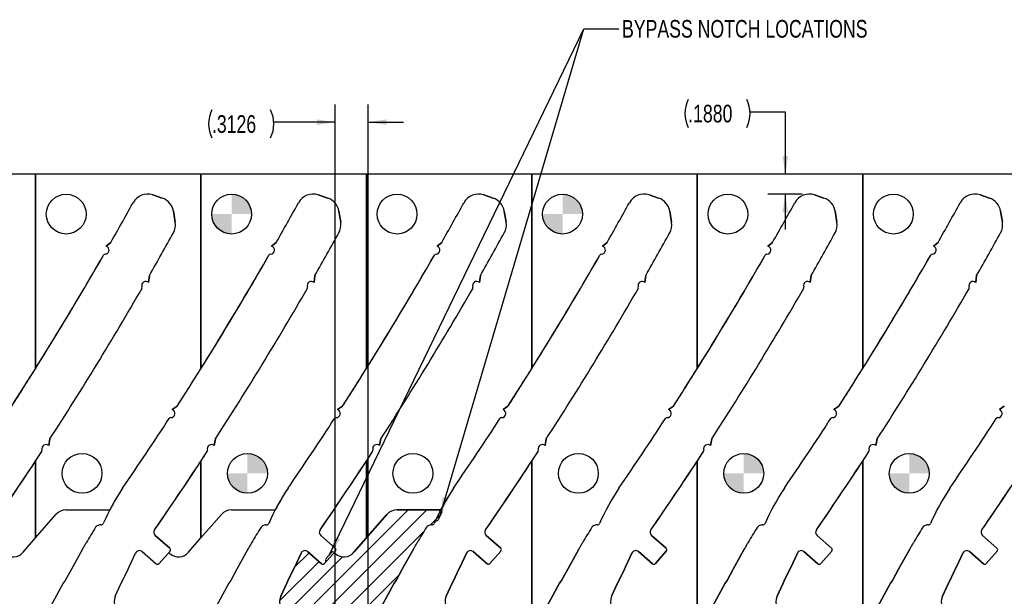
# Model space of a CAD drawing. Header units: inches. Extents: x 0.1 to 87.3, y 0.1 to 33.9.
# Tile 97 of 140: x 21.9 to 28.9, y 24.3 to 28.4. Entities that reach past the tile are written whole.
import ezdxf

# ---------------------------------------------------------------- set-up
doc = ezdxf.new("R2010")
doc.units = ezdxf.units.IN
doc.header["$MEASUREMENT"] = 0
doc.layers.add('DIMENSIONS', color=171, linetype='Continuous')
doc.layers.add('NOTES', color=5, linetype='Continuous')
doc.styles.add('SLDTEXTSTYLE0', font='TXT', dxfattribs={"width": 0.75})
doc.dimstyles.new('SLDDIMSTYLE1', dxfattribs={"dimtxt": 0.125, "dimasz": 0.13, "dimexe": 0, "dimexo": 0.0625, "dimgap": 0.03125, "dimtad": 0, "dimtih": 1, "dimtoh": 1, "dimdec": 4, "dimlfac": 1.333333, "dimrnd": 1e-09, "dimzin": 4, "dimdsep": 46, "dimtxsty": 'SLDTEXTSTYLE0', "dimsah": 1, "dimcen": 0.09, "dimadec": 0, "dimazin": 1, "dimtfac": 1, "dimtdec": 4, "dimtmove": 0, "dimatfit": 0, "dimfxl": 0, "dimfrac": 2, "dimtolj": 1, "dimtzin": 12, "dimarcsym": 0})
doc.dimstyles.new('SLDDIMSTYLE2', dxfattribs={"dimtxt": 0.125, "dimasz": 0.13, "dimexe": 0, "dimexo": 0.0625, "dimgap": 0.03125, "dimtad": 0, "dimtih": 1, "dimtoh": 1, "dimdec": 4, "dimlfac": 1.333333, "dimrnd": 1e-09, "dimzin": 12, "dimdsep": 46, "dimtxsty": 'SLDTEXTSTYLE0', "dimsah": 1, "dimcen": 0.09, "dimadec": 0, "dimazin": 3, "dimtfac": 1, "dimtdec": 4, "dimtmove": 0, "dimatfit": 0, "dimfxl": 0, "dimfrac": 2, "dimtolj": 1, "dimtzin": 12, "dimarcsym": 0})
doc.dimstyles.new('SLDDIMSTYLE3', dxfattribs={"dimtxt": 0.18, "dimasz": 0.13, "dimexe": 0, "dimexo": 0.0625, "dimgap": 0, "dimtad": 0, "dimtih": 1, "dimtoh": 1, "dimdec": 0, "dimrnd": 1e-09, "dimzin": 0, "dimdsep": 46, "dimtxsty": 'Standard', "dimsah": 1, "dimcen": 0.09, "dimadec": 0, "dimazin": 0, "dimtfac": 0.13, "dimtdec": 0, "dimtofl": 0, "dimtmove": 0, "dimatfit": 3, "dimfxl": 0, "dimfrac": 2, "dimtolj": 1, "dimtzin": 0, "dimarcsym": 0})

# ---------------------------------------------------------------- blocks, each defined once
blk = doc.blocks.new('SW_HATCH_8')
at = {"color": 0, "linetype": 'Continuous', "lineweight": 18}
for p, q in [((0.7029, 0.3052), (-0.075, -0.4728)), ((0.8355, 0.3052), (0.0764, -0.454)), ((0.9296, 0.2667), (0.8602, 0.1973)), ((0.8148, 0.1519), (0.1595, -0.5034)), ((0, 0), (-0.1044, -0.1044)), ((0.071, -0.0616), (-0.2089, -0.3415)), ((0.2377, -0.0275), (-0.1652, -0.4303)), ((0.6396, -0.1559), (0.1812, -0.6143)), ((0.4744, -0.4537), (0.1155, -0.8126)), ((0.4429, -0.6178), (0.0495, -1.0112)), ((0.5011, -0.6922), (-1.4978, -2.691)), ((0.5593, -0.7666), (-1.4891, -2.815)), ((0.6174, -0.841), (-1.4378, -2.8962)), ((0.6744, -0.9165), (0.4087, -1.1823)), ((0.3353, -1.2557), (-1.3508, -2.9418)), ((0.3929, -1.3307), (0.3379, -1.3857)), ((0.281, -1.4426), (0.2373, -1.4863)), ((-0.4545, -1.5151), (-1.4978, -2.5585)), ((0.1815, -1.542), (0.1468, -1.5768)), ((0.0941, -1.6294), (0.0646, -1.659)), ((0.0176, -1.7059), (-0.0129, -1.7364)), ((-0.0511, -1.7747), (-0.1039, -1.8275)), ((-0.9618, -1.8898), (-1.4978, -2.4259)), ((-1.4268, -2.0897), (-1.4978, -2.1607)), ((-1.3002, -2.0957), (-1.4978, -2.2933)), ((-0.4665, -2.1901), (-1.2226, -2.9462)), ((-0.4665, -2.3227), (-1.09, -2.9462)), ((-0.4665, -2.4553), (-0.9575, -2.9462)), ((-0.4665, -2.5879), (-0.8249, -2.9462)), ((-0.4665, -2.7204), (-0.6923, -2.9462))]:
    blk.add_line(p, q, dxfattribs=at)
blk = doc.blocks.new('_D_2')
at = {"layer": 'DIMENSIONS'}
for p, q in [((27.0777, 27.7686), (27.3277, 27.7686)), ((27.3277, 27.7686), (27.3277, 27.3246)), ((27.4484, 27.1836), (27.2027, 27.1836)), ((27.3277, 27.1836), (27.3277, 26.9336))]:
    blk.add_line(p, q, dxfattribs=at)
for centre, start, end in [((26.8371, 27.7559), 153.43495, 206.56505), ((26.8558, 27.7559), 333.43495, 26.56505)]:
    blk.add_arc(centre, 0.2219, start, end, dxfattribs=at)
for points in [[(27.3277, 27.3246), (27.3477, 27.4546), (27.3077, 27.4546)], [(27.3277, 27.1836), (27.3077, 27.0536), (27.3477, 27.0536)]]:
    blk.add_solid(points, dxfattribs=at)
at = {"layer": 'DIMENSIONS', "insert": (26.6387, 27.8178), "char_height": 0.125, "attachment_point": 1, "style": 'SLDTEXTSTYLE0'}
blk.add_mtext('.1880', dxfattribs=at)
blk = doc.blocks.new('_D_3')
at = {"layer": 'DIMENSIONS'}
for p, q in [((24.1341, 24.1073), (24.1341, 27.8193)), ((24.3686, 24.12), (24.3686, 27.8193)), ((24.1341, 27.6943), (23.6988, 27.6943)), ((24.3686, 27.6943), (24.6186, 27.6943))]:
    blk.add_line(p, q, dxfattribs=at)
for centre, start, end in [((23.4582, 27.6816), 153.43495, 206.56505), ((23.477, 27.6816), 333.43495, 26.56505)]:
    blk.add_arc(centre, 0.2219, start, end, dxfattribs=at)
for points in [[(24.1341, 27.6943), (24.0041, 27.7143), (24.0041, 27.6743)], [(24.3686, 27.6943), (24.4986, 27.6743), (24.4986, 27.7143)]]:
    blk.add_solid(points, dxfattribs=at)
at = {"layer": 'DIMENSIONS', "insert": (23.2598, 27.7435), "char_height": 0.125, "attachment_point": 1, "style": 'SLDTEXTSTYLE0'}
blk.add_mtext('.3126', dxfattribs=at)
blk = doc.blocks.new('SW_DOWELSYMBOL_6')
at = {"linetype": 'Continuous', "lineweight": 18}
h = blk.add_hatch(color=0, dxfattribs=at)
edge = h.paths.add_edge_path(flags=0)
edge.add_arc((0, 0), 0.1414, 0, 90)
edge.add_line((0, 0.1414), (0, 0))
edge.add_line((0, 0), (0.1414, 0))
h = blk.add_hatch(color=0, dxfattribs=at)
edge = h.paths.add_edge_path(flags=0)
edge.add_arc((0, 0), 0.1414, 180, 270)
edge.add_line((0, -0.1414), (0, 0))
edge.add_line((0, 0), (-0.1414, 0))
at = {"layer": 'NOTES', "color": 0}
blk.add_circle((0, 0), 0.1414, dxfattribs=at)
blk = doc.blocks.new('SW_DOWELSYMBOL_7')
at = {"linetype": 'Continuous', "lineweight": 18}
h = blk.add_hatch(color=0, dxfattribs=at)
edge = h.paths.add_edge_path(flags=0)
edge.add_arc((0, 0), 0.1414, 0, 90)
edge.add_line((0, 0.1414), (0, 0))
edge.add_line((0, 0), (0.1414, 0))
h = blk.add_hatch(color=0, dxfattribs=at)
edge = h.paths.add_edge_path(flags=0)
edge.add_arc((0, 0), 0.1414, 180, 270)
edge.add_line((0, -0.1414), (0, 0))
edge.add_line((0, 0), (-0.1414, 0))
at = {"layer": 'NOTES', "color": 0}
blk.add_circle((0, 0), 0.1414, dxfattribs=at)
blk = doc.blocks.new('SW_DOWELSYMBOL_8')
at = {"linetype": 'Continuous', "lineweight": 18}
h = blk.add_hatch(color=0, dxfattribs=at)
edge = h.paths.add_edge_path(flags=0)
edge.add_arc((0, 0), 0.1414, 0, 90)
edge.add_line((0, 0.1414), (0, 0))
edge.add_line((0, 0), (0.1414, 0))
h = blk.add_hatch(color=0, dxfattribs=at)
edge = h.paths.add_edge_path(flags=0)
edge.add_arc((0, 0), 0.1414, 180, 270)
edge.add_line((0, -0.1414), (0, 0))
edge.add_line((0, 0), (-0.1414, 0))
at = {"layer": 'NOTES', "color": 0}
blk.add_circle((0, 0), 0.1414, dxfattribs=at)
blk = doc.blocks.new('SW_DOWELSYMBOL_9')
at = {"linetype": 'Continuous', "lineweight": 18}
h = blk.add_hatch(color=0, dxfattribs=at)
edge = h.paths.add_edge_path(flags=0)
edge.add_arc((0, 0), 0.1414, 0, 90)
edge.add_line((0, 0.1414), (0, 0))
edge.add_line((0, 0), (0.1414, 0))
h = blk.add_hatch(color=0, dxfattribs=at)
edge = h.paths.add_edge_path(flags=0)
edge.add_arc((0, 0), 0.1414, 180, 270)
edge.add_line((0, -0.1414), (0, 0))
edge.add_line((0, 0), (-0.1414, 0))
at = {"layer": 'NOTES', "color": 0}
blk.add_circle((0, 0), 0.1414, dxfattribs=at)
blk = doc.blocks.new('SW_DOWELSYMBOL_10')
at = {"linetype": 'Continuous', "lineweight": 18}
h = blk.add_hatch(color=0, dxfattribs=at)
edge = h.paths.add_edge_path(flags=0)
edge.add_arc((0, 0), 0.1414, 0, 90)
edge.add_line((0, 0.1414), (0, 0))
edge.add_line((0, 0), (0.1414, 0))
h = blk.add_hatch(color=0, dxfattribs=at)
edge = h.paths.add_edge_path(flags=0)
edge.add_arc((0, 0), 0.1414, 180, 270)
edge.add_line((0, -0.1414), (0, 0))
edge.add_line((0, 0), (-0.1414, 0))
at = {"layer": 'NOTES', "color": 0}
blk.add_circle((0, 0), 0.1414, dxfattribs=at)

msp = doc.modelspace()

# ---------------------------------------------------------------- linework, layer by layer
at = {"color": 7, "linetype": 'Continuous', "lineweight": 25}
for p, q in [((22.00821, 27.324554), (20.83446, 27.324554)), ((22.00821, 25.946273), (22.00821, 27.324554)), ((22.00821, 27.324554), (22.00821, 25.946273)), ((23.18196, 27.324554), (22.00821, 27.324554)), ((23.18196, 27.324554), (23.18196, 25.946273)), ((24.35571, 27.324554), (23.18196, 27.324554)), ((23.18196, 25.946273), (23.18196, 27.324554)), ((24.35571, 27.324554), (24.35571, 25.946273)), ((25.52946, 27.324554), (24.35571, 27.324554)), ((24.35571, 25.946273), (24.35571, 27.324554)), ((25.52946, 25.946273), (25.52946, 27.324554)), ((26.70321, 27.324554), (25.52946, 27.324554)), ((25.52946, 27.324554), (25.52946, 25.946273)), ((26.70321, 25.946273), (26.70321, 27.324554)), ((26.70321, 27.324554), (26.70321, 25.946273)), ((27.87696, 27.324554), (26.70321, 27.324554)), ((27.87696, 27.324554), (27.87696, 25.946273)), ((29.05071, 27.324554), (27.87696, 27.324554)), ((27.87696, 25.946273), (27.87696, 27.324554)), ((22.840585, 27.17754), (22.907207, 27.155425)), ((22.907207, 27.155425), (22.840585, 27.17754)), ((24.014335, 27.17754), (24.080957, 27.155425)), ((24.080957, 27.155425), (24.014335, 27.17754)), ((25.188085, 27.17754), (25.254707, 27.155425)), ((25.254707, 27.155425), (25.188085, 27.17754)), ((26.361835, 27.17754), (26.428457, 27.155425)), ((26.428457, 27.155425), (26.361835, 27.17754)), ((27.535585, 27.17754), (27.602207, 27.155425)), ((27.602207, 27.155425), (27.535585, 27.17754)), ((28.709335, 27.17754), (28.775957, 27.155425)), ((28.775957, 27.155425), (28.709335, 27.17754)), ((22.986542, 27.062497), (22.999404, 26.984296)), ((22.999404, 26.984296), (22.986542, 27.062497)), ((24.160292, 27.062497), (24.173154, 26.984296)), ((24.173154, 26.984296), (24.160292, 27.062497)), ((25.334042, 27.062497), (25.346904, 26.984296)), ((25.346904, 26.984296), (25.334042, 27.062497)), ((26.507792, 27.062497), (26.520654, 26.984296)), ((26.520654, 26.984296), (26.507792, 27.062497)), ((27.681542, 27.062497), (27.694404, 26.984296)), ((27.694404, 26.984296), (27.681542, 27.062497)), ((28.855292, 27.062497), (28.868154, 26.984296)), ((28.868154, 26.984296), (28.855292, 27.062497)), ((22.509197, 26.815495), (22.542476, 26.841463)), ((22.542476, 26.841463), (22.509197, 26.815495)), ((23.682947, 26.815495), (23.716226, 26.841463)), ((23.716226, 26.841463), (23.682947, 26.815495)), ((24.856697, 26.815495), (24.889976, 26.841463)), ((24.889976, 26.841463), (24.856697, 26.815495)), ((26.030447, 26.815495), (26.063726, 26.841463)), ((26.063726, 26.841463), (26.030447, 26.815495)), ((27.204197, 26.815495), (27.237476, 26.841463)), ((27.237476, 26.841463), (27.204197, 26.815495)), ((28.377947, 26.815495), (28.411226, 26.841463)), ((28.411226, 26.841463), (28.377947, 26.815495)), ((22.81653, 26.606802), (22.810135, 26.557487)), ((22.810135, 26.557487), (22.81653, 26.606802)), ((23.99028, 26.606802), (23.983885, 26.557487)), ((23.983885, 26.557487), (23.99028, 26.606802)), ((25.16403, 26.606802), (25.157635, 26.557487)), ((25.157635, 26.557487), (25.16403, 26.606802)), ((26.33778, 26.606802), (26.331385, 26.557487)), ((26.331385, 26.557487), (26.33778, 26.606802)), ((27.51153, 26.606802), (27.505135, 26.557487)), ((27.505135, 26.557487), (27.51153, 26.606802)), ((28.68528, 26.606802), (28.678885, 26.557487)), ((28.678885, 26.557487), (28.68528, 26.606802)), ((22.97764, 25.65502), (23.012706, 25.679437)), ((23.012706, 25.679437), (22.97764, 25.65502)), ((24.15139, 25.65502), (24.186456, 25.679437)), ((24.186456, 25.679437), (24.15139, 25.65502)), ((25.32514, 25.65502), (25.360206, 25.679437)), ((25.360206, 25.679437), (25.32514, 25.65502)), ((26.49889, 25.65502), (26.533956, 25.679437)), ((26.533956, 25.679437), (26.49889, 25.65502)), ((27.67264, 25.65502), (27.707706, 25.679437)), ((27.707706, 25.679437), (27.67264, 25.65502)), ((28.84639, 25.65502), (28.881456, 25.679437)), ((28.881456, 25.679437), (28.84639, 25.65502)), ((22.110357, 25.446479), (22.101628, 25.399191)), ((22.101628, 25.399191), (22.110357, 25.446479)), ((23.284107, 25.446479), (23.275378, 25.399191)), ((23.275378, 25.399191), (23.284107, 25.446479)), ((24.457857, 25.446479), (24.449128, 25.399191)), ((24.449128, 25.399191), (24.457857, 25.446479)), ((25.631607, 25.446479), (25.622878, 25.399191)), ((25.622878, 25.399191), (25.631607, 25.446479)), ((26.805357, 25.446479), (26.796628, 25.399191)), ((26.796628, 25.399191), (26.805357, 25.446479)), ((27.979107, 25.446479), (27.970378, 25.399191)), ((27.970378, 25.399191), (27.979107, 25.446479)), ((22.00821, 25.289616), (22.00821, 24.744172)), ((22.00821, 24.744172), (22.00821, 25.289616)), ((23.18196, 25.289616), (23.18196, 24.744172)), ((23.18196, 24.744172), (23.18196, 25.289616)), ((24.35571, 25.289616), (24.35571, 24.744172)), ((24.35571, 24.744172), (24.35571, 25.289616)), ((25.52946, 23.455038), (25.52946, 25.289616)), ((25.52946, 25.289616), (25.52946, 23.455038)), ((26.70321, 25.289616), (26.70321, 23.455038)), ((26.70321, 23.455038), (26.70321, 25.289616)), ((27.87696, 25.289616), (27.87696, 23.455038)), ((27.87696, 23.455038), (27.87696, 25.289616)), ((22.223998, 24.943424), (22.533604, 24.943424)), ((23.397748, 24.943424), (23.707354, 24.943424)), ((24.571498, 24.943424), (24.881104, 24.943424)), ((24.881104, 24.943424), (24.571498, 24.943424)), ((22.00821, 24.744172), (22.153214, 24.911145)), ((23.18196, 24.744172), (23.326964, 24.911145)), ((24.500714, 24.911145), (24.267353, 24.642429)), ((24.35571, 24.744172), (24.500714, 24.911145)), ((21.919853, 24.642429), (22.00821, 24.744172)), ((22.857779, 24.76168), (22.960827, 24.67219)), ((22.960827, 24.67219), (22.857779, 24.76168)), ((23.093603, 24.642429), (23.18196, 24.744172)), ((24.031529, 24.76168), (24.134577, 24.67219)), ((24.134577, 24.67219), (24.031529, 24.76168)), ((24.267353, 24.642429), (24.35571, 24.744172)), ((25.205279, 24.76168), (25.308327, 24.67219)), ((25.308327, 24.67219), (25.205279, 24.76168)), ((26.379029, 24.76168), (26.482077, 24.67219)), ((26.482077, 24.67219), (26.379029, 24.76168)), ((27.552779, 24.76168), (27.655827, 24.67219)), ((27.655827, 24.67219), (27.552779, 24.76168)), ((28.726529, 24.76168), (28.829577, 24.67219)), ((28.829577, 24.67219), (28.726529, 24.76168)), ((22.341379, 24.66462), (22.274883, 24.542908)), ((23.515129, 24.66462), (23.448633, 24.542908)), ((24.622383, 24.542908), (24.688879, 24.66462)), ((24.688879, 24.66462), (24.622383, 24.542908)), ((25.796133, 24.542908), (25.862629, 24.66462)), ((25.862629, 24.66462), (25.796133, 24.542908)), ((26.969883, 24.542908), (27.036379, 24.66462)), ((27.036379, 24.66462), (26.969883, 24.542908)), ((28.143633, 24.542908), (28.210129, 24.66462)), ((28.210129, 24.66462), (28.143633, 24.542908)), ((22.673645, 24.539844), (22.718445, 24.637099)), ((22.764625, 24.647039), (22.864022, 24.560719)), ((22.88485, 24.562186), (22.962294, 24.651363)), ((22.962294, 24.651363), (22.952854, 24.640492)), ((22.952854, 24.640492), (22.961348, 24.633116)), ((23.892195, 24.637099), (23.847395, 24.539844)), ((23.847395, 24.539844), (23.892195, 24.637099)), ((24.037772, 24.560719), (23.938375, 24.647039)), ((23.938375, 24.647039), (24.037772, 24.560719)), ((24.0586, 24.562186), (24.136044, 24.651363)), ((24.107902, 24.641834), (24.06856, 24.596532)), ((24.135098, 24.633116), (24.123772, 24.642951)), ((24.136044, 24.651363), (24.126604, 24.640492)), ((24.126604, 24.640492), (24.135098, 24.633116)), ((25.065945, 24.637099), (25.021145, 24.539844)), ((25.021145, 24.539844), (25.065945, 24.637099)), ((25.211522, 24.560719), (25.112125, 24.647039)), ((25.112125, 24.647039), (25.211522, 24.560719)), ((25.309794, 24.651363), (25.23235, 24.562186)), ((25.23235, 24.562186), (25.309794, 24.651363)), ((26.239695, 24.637099), (26.194895, 24.539844)), ((26.194895, 24.539844), (26.239695, 24.637099)), ((26.385272, 24.560719), (26.285875, 24.647039)), ((26.285875, 24.647039), (26.385272, 24.560719)), ((26.483544, 24.651363), (26.4061, 24.562186)), ((26.4061, 24.562186), (26.483544, 24.651363)), ((27.413445, 24.637099), (27.368645, 24.539844)), ((27.368645, 24.539844), (27.413445, 24.637099)), ((27.559022, 24.560719), (27.459625, 24.647039)), ((27.459625, 24.647039), (27.559022, 24.560719)), ((27.657294, 24.651363), (27.57985, 24.562186)), ((27.57985, 24.562186), (27.657294, 24.651363)), ((28.587195, 24.637099), (28.542395, 24.539844)), ((28.542395, 24.539844), (28.587195, 24.637099)), ((28.732772, 24.560719), (28.633375, 24.647039)), ((28.633375, 24.647039), (28.732772, 24.560719)), ((28.831044, 24.651363), (28.7536, 24.562186)), ((28.7536, 24.562186), (28.831044, 24.651363)), ((22.26274, 24.523095), (22.219058, 24.442732)), ((22.274883, 24.542908), (22.26274, 24.523095)), ((22.625584, 24.438809), (22.66441, 24.523095)), ((22.66441, 24.523095), (22.673645, 24.539844)), ((23.43649, 24.523095), (23.392808, 24.442732)), ((23.448633, 24.542908), (23.43649, 24.523095)), ((23.83816, 24.523095), (23.799334, 24.438809)), ((23.799334, 24.438809), (23.83816, 24.523095)), ((23.847395, 24.539844), (23.83816, 24.523095)), ((23.83816, 24.523095), (23.847395, 24.539844)), ((24.065976, 24.57068), (24.0586, 24.562186)), ((24.566558, 24.442732), (24.61024, 24.523095)), ((24.61024, 24.523095), (24.566558, 24.442732)), ((24.61024, 24.523095), (24.622383, 24.542908)), ((24.622383, 24.542908), (24.61024, 24.523095)), ((25.01191, 24.523095), (24.973084, 24.438809)), ((24.973084, 24.438809), (25.01191, 24.523095)), ((25.021145, 24.539844), (25.01191, 24.523095)), ((25.01191, 24.523095), (25.021145, 24.539844)), ((25.740308, 24.442732), (25.78399, 24.523095)), ((25.78399, 24.523095), (25.740308, 24.442732)), ((25.78399, 24.523095), (25.796133, 24.542908)), ((25.796133, 24.542908), (25.78399, 24.523095)), ((26.18566, 24.523095), (26.146834, 24.438809)), ((26.146834, 24.438809), (26.18566, 24.523095)), ((26.194895, 24.539844), (26.18566, 24.523095)), ((26.18566, 24.523095), (26.194895, 24.539844)), ((26.914058, 24.442732), (26.95774, 24.523095)), ((26.95774, 24.523095), (26.914058, 24.442732)), ((26.95774, 24.523095), (26.969883, 24.542908)), ((26.969883, 24.542908), (26.95774, 24.523095)), ((27.35941, 24.523095), (27.320584, 24.438809)), ((27.320584, 24.438809), (27.35941, 24.523095)), ((27.368645, 24.539844), (27.35941, 24.523095)), ((27.35941, 24.523095), (27.368645, 24.539844)), ((28.087808, 24.442732), (28.13149, 24.523095)), ((28.13149, 24.523095), (28.087808, 24.442732)), ((28.13149, 24.523095), (28.143633, 24.542908)), ((28.143633, 24.542908), (28.13149, 24.523095)), ((28.53316, 24.523095), (28.494334, 24.438809)), ((28.494334, 24.438809), (28.53316, 24.523095)), ((28.542395, 24.539844), (28.53316, 24.523095)), ((28.53316, 24.523095), (28.542395, 24.539844)), ((22.205153, 24.42206), (22.028292, 24.098338)), ((22.219058, 24.442732), (22.205153, 24.42206)), ((22.573906, 24.329924), (22.616349, 24.42206)), ((22.616349, 24.42206), (22.625584, 24.438809)), ((23.378903, 24.42206), (23.202042, 24.098338)), ((23.392808, 24.442732), (23.378903, 24.42206)), ((23.790099, 24.42206), (23.747656, 24.329924)), ((23.747656, 24.329924), (23.790099, 24.42206)), ((23.799334, 24.438809), (23.790099, 24.42206)), ((23.790099, 24.42206), (23.799334, 24.438809)), ((24.375792, 24.098338), (24.552653, 24.42206)), ((24.552653, 24.42206), (24.375792, 24.098338)), ((24.552653, 24.42206), (24.566558, 24.442732)), ((24.566558, 24.442732), (24.552653, 24.42206)), ((24.963849, 24.42206), (24.921406, 24.329924)), ((24.921406, 24.329924), (24.963849, 24.42206)), ((24.973084, 24.438809), (24.963849, 24.42206)), ((24.963849, 24.42206), (24.973084, 24.438809)), ((25.549542, 24.098338), (25.726403, 24.42206)), ((25.726403, 24.42206), (25.549542, 24.098338)), ((25.726403, 24.42206), (25.740308, 24.442732)), ((25.740308, 24.442732), (25.726403, 24.42206)), ((26.137599, 24.42206), (26.095156, 24.329924)), ((26.095156, 24.329924), (26.137599, 24.42206)), ((26.146834, 24.438809), (26.137599, 24.42206)), ((26.137599, 24.42206), (26.146834, 24.438809)), ((26.723292, 24.098338), (26.900153, 24.42206)), ((26.900153, 24.42206), (26.723292, 24.098338)), ((26.900153, 24.42206), (26.914058, 24.442732)), ((26.914058, 24.442732), (26.900153, 24.42206)), ((27.311349, 24.42206), (27.268906, 24.329924)), ((27.268906, 24.329924), (27.311349, 24.42206)), ((27.320584, 24.438809), (27.311349, 24.42206)), ((27.311349, 24.42206), (27.320584, 24.438809)), ((27.897042, 24.098338), (28.073903, 24.42206)), ((28.073903, 24.42206), (27.897042, 24.098338)), ((28.073903, 24.42206), (28.087808, 24.442732)), ((28.087808, 24.442732), (28.073903, 24.42206)), ((28.485099, 24.42206), (28.442656, 24.329924)), ((28.442656, 24.329924), (28.485099, 24.42206)), ((28.494334, 24.438809), (28.485099, 24.42206)), ((28.485099, 24.42206), (28.494334, 24.438809))]:
    msp.add_line(p, q, dxfattribs=at)
at = {"color": 7, "linetype": 'Continuous'}
for p, q in [((24.571498, 24.943424), (24.881104, 24.943424)), ((24.267353, 24.642429), (24.500714, 24.911145)), ((24.688879, 24.66462), (24.622383, 24.542908)), ((23.847395, 24.539844), (23.892195, 24.637099)), ((23.938375, 24.647039), (24.037772, 24.560719)), ((24.06856, 24.596532), (24.107902, 24.641834)), ((24.123772, 24.642951), (24.135098, 24.633116)), ((23.799334, 24.438809), (23.83816, 24.523095)), ((23.83816, 24.523095), (23.847395, 24.539844)), ((24.0586, 24.562186), (24.065976, 24.57068)), ((24.61024, 24.523095), (24.566558, 24.442732)), ((24.622383, 24.542908), (24.61024, 24.523095)), ((23.747656, 24.329924), (23.790099, 24.42206)), ((23.790099, 24.42206), (23.799334, 24.438809)), ((24.552653, 24.42206), (24.375792, 24.098338)), ((24.566558, 24.442732), (24.552653, 24.42206))]:
    msp.add_line(p, q, dxfattribs=at)
at = {"color": 7, "linetype": 'Continuous', "lineweight": 25}
for centre in [(22.22571, 27.041804), (23.39946, 27.041804), (24.57321, 27.041804), (25.74696, 27.041804), (26.92071, 27.041804), (28.09446, 27.041804), (22.33821, 25.202054), (23.51196, 25.202054), (24.68571, 25.202054), (25.85946, 25.202054), (27.03321, 25.202054), (28.20696, 25.202054)]:
    msp.add_circle(centre, 0.141375, dxfattribs=at)
for centre, radius, start, end in [((22.803377, 27.065443), 0.11811, 71.6370658, 151.1042539), ((22.803377, 27.065443), 0.11811, 71.6370658, 151.1042539), ((23.977127, 27.065443), 0.11811, 71.6370658, 151.1042539), ((23.977127, 27.065443), 0.11811, 71.6370658, 151.1042539), ((25.150877, 27.065443), 0.11811, 71.6370658, 151.1042539), ((25.150877, 27.065443), 0.11811, 71.6370658, 151.1042539), ((26.324627, 27.065443), 0.11811, 71.6370658, 151.1042539), ((26.324627, 27.065443), 0.11811, 71.6370658, 151.1042539), ((27.498377, 27.065443), 0.11811, 71.6370658, 151.1042539), ((27.498377, 27.065443), 0.11811, 71.6370658, 151.1042539), ((28.672127, 27.065443), 0.11811, 71.6370658, 151.1042539), ((28.672127, 27.065443), 0.11811, 71.6370658, 151.1042539), ((0.820844, 39.198324), 24.990425, 330.3655985, 331.1042539), ((0.820844, 39.198324), 24.990425, 330.3655985, 331.1042539), ((22.869998, 27.043329), 0.11811, 9.3398642, 71.6370658), ((22.869998, 27.043329), 0.11811, 9.3398642, 71.6370658), ((1.994594, 39.198324), 24.990425, 330.3655985, 331.1042539), ((1.994594, 39.198324), 24.990425, 330.3655985, 331.1042539), ((24.043748, 27.043329), 0.11811, 9.3398642, 71.6370658), ((24.043748, 27.043329), 0.11811, 9.3398642, 71.6370658), ((3.168344, 39.198324), 24.990425, 330.3655985, 331.1042539), ((3.168344, 39.198324), 24.990425, 330.3655985, 331.1042539), ((25.217498, 27.043329), 0.11811, 9.3398642, 71.6370658), ((25.217498, 27.043329), 0.11811, 9.3398642, 71.6370658), ((4.342094, 39.198324), 24.990425, 330.3655985, 331.1042539), ((4.342094, 39.198324), 24.990425, 330.3655985, 331.1042539), ((26.391248, 27.043329), 0.11811, 9.3398642, 71.6370658), ((26.391248, 27.043329), 0.11811, 9.3398642, 71.6370658), ((5.515844, 39.198324), 24.990425, 330.3655985, 331.1042539), ((5.515844, 39.198324), 24.990425, 330.3655985, 331.1042539), ((27.564998, 27.043329), 0.11811, 9.3398642, 71.6370658), ((27.564998, 27.043329), 0.11811, 9.3398642, 71.6370658), ((6.689594, 39.198324), 24.990425, 330.3655985, 331.1042539), ((6.689594, 39.198324), 24.990425, 330.3655985, 331.1042539), ((28.738748, 27.043329), 0.11811, 9.3398642, 71.6370658), ((28.738748, 27.043329), 0.11811, 9.3398642, 71.6370658), ((22.88286, 26.965128), 0.11811, 330.9920122, 9.3398642), ((22.88286, 26.965128), 0.11811, 330.9920122, 9.3398642), ((24.05661, 26.965128), 0.11811, 330.9920122, 9.3398642), ((24.05661, 26.965128), 0.11811, 330.9920122, 9.3398642), ((25.23036, 26.965128), 0.11811, 330.9920122, 9.3398642), ((25.23036, 26.965128), 0.11811, 330.9920122, 9.3398642), ((26.40411, 26.965128), 0.11811, 330.9920122, 9.3398642), ((26.40411, 26.965128), 0.11811, 330.9920122, 9.3398642), ((27.57786, 26.965128), 0.11811, 330.9920122, 9.3398642), ((27.57786, 26.965128), 0.11811, 330.9920122, 9.3398642), ((28.75161, 26.965128), 0.11811, 330.9920122, 9.3398642), ((28.75161, 26.965128), 0.11811, 330.9920122, 9.3398642), ((0.820844, 39.198324), 25.344756, 330.2108408, 330.9920122), ((0.820844, 39.198324), 25.344756, 330.2108408, 330.9920122), ((1.994594, 39.198324), 25.344756, 330.2108408, 330.9920122), ((1.994594, 39.198324), 25.344756, 330.2108408, 330.9920122), ((3.168344, 39.198324), 25.344756, 330.2108408, 330.9920122), ((3.168344, 39.198324), 25.344756, 330.2108408, 330.9920122), ((4.342094, 39.198324), 25.344756, 330.2108408, 330.9920122), ((4.342094, 39.198324), 25.344756, 330.2108408, 330.9920122), ((5.515844, 39.198324), 25.344756, 330.2108408, 330.9920122), ((5.515844, 39.198324), 25.344756, 330.2108408, 330.9920122), ((6.689594, 39.198324), 25.344756, 330.2108408, 330.9920122), ((6.689594, 39.198324), 25.344756, 330.2108408, 330.9920122), ((22.503233, 26.743065), 0.014764, 93.518177, 150.1251622), ((22.503233, 26.743065), 0.014764, 93.518177, 150.1251622), ((22.500515, 26.787273), 0.029528, 273.518177, 72.9000705), ((22.500515, 26.787273), 0.029528, 273.518177, 72.9000705), ((23.676983, 26.743065), 0.014764, 93.518177, 150.1251622), ((23.676983, 26.743065), 0.014764, 93.518177, 150.1251622), ((23.674265, 26.787273), 0.029528, 273.518177, 72.9000705), ((23.674265, 26.787273), 0.029528, 273.518177, 72.9000705), ((24.850733, 26.743065), 0.014764, 93.518177, 150.1251622), ((24.850733, 26.743065), 0.014764, 93.518177, 150.1251622), ((24.848015, 26.787273), 0.029528, 273.518177, 72.9000705), ((24.848015, 26.787273), 0.029528, 273.518177, 72.9000705), ((26.024483, 26.743065), 0.014764, 93.518177, 150.1251622), ((26.024483, 26.743065), 0.014764, 93.518177, 150.1251622), ((26.021765, 26.787273), 0.029528, 273.518177, 72.9000705), ((26.021765, 26.787273), 0.029528, 273.518177, 72.9000705), ((27.198233, 26.743065), 0.014764, 93.518177, 150.1251622), ((27.198233, 26.743065), 0.014764, 93.518177, 150.1251622), ((27.195515, 26.787273), 0.029528, 273.518177, 72.9000705), ((27.195515, 26.787273), 0.029528, 273.518177, 72.9000705), ((28.371983, 26.743065), 0.014764, 93.518177, 150.1251622), ((28.371983, 26.743065), 0.014764, 93.518177, 150.1251622), ((28.369265, 26.787273), 0.029528, 273.518177, 72.9000705), ((28.369265, 26.787273), 0.029528, 273.518177, 72.9000705), ((0.820844, 39.198324), 24.990425, 327.2508033, 330.1251622), ((0.820844, 39.198324), 24.990425, 327.975276, 330.1251622), ((1.994594, 39.198324), 24.990425, 327.2508033, 330.1251622), ((1.994594, 39.198324), 24.990425, 327.975276, 330.1251622), ((3.168344, 39.198324), 24.990425, 327.2508033, 330.1251622), ((3.168344, 39.198324), 24.990425, 327.975276, 330.1251622), ((4.342094, 39.198324), 24.990425, 327.2508033, 330.1251622), ((4.342094, 39.198324), 24.990425, 327.975276, 330.1251622), ((5.515844, 39.198324), 24.990425, 327.2508033, 330.1251622), ((5.515844, 39.198324), 24.990425, 327.975276, 330.1251622), ((6.689594, 39.198324), 24.990425, 327.2508033, 330.1251622), ((6.689594, 39.198324), 24.990425, 327.975276, 330.1251622), ((22.791281, 26.534763), 0.029528, 50.3174187, 199.5248224), ((22.791281, 26.534763), 0.029528, 50.3174187, 199.5248224), ((23.965031, 26.534763), 0.029528, 50.3174187, 199.5248224), ((23.965031, 26.534763), 0.029528, 50.3174187, 199.5248224), ((25.138781, 26.534763), 0.029528, 50.3174187, 199.5248224), ((25.138781, 26.534763), 0.029528, 50.3174187, 199.5248224), ((26.312531, 26.534763), 0.029528, 50.3174187, 199.5248224), ((26.312531, 26.534763), 0.029528, 50.3174187, 199.5248224), ((27.486281, 26.534763), 0.029528, 50.3174187, 199.5248224), ((27.486281, 26.534763), 0.029528, 50.3174187, 199.5248224), ((28.660031, 26.534763), 0.029528, 50.3174187, 199.5248224), ((28.660031, 26.534763), 0.029528, 50.3174187, 199.5248224), ((0.820844, 39.198324), 25.344756, 327.1397816, 329.9650774), ((0.820844, 39.198324), 25.344756, 327.1397816, 329.9650774), ((22.749537, 26.51996), 0.014764, 329.9650774, 19.5248224), ((22.749537, 26.51996), 0.014764, 329.9650774, 19.5248224), ((1.994594, 39.198324), 25.344756, 327.1397816, 329.9650774), ((1.994594, 39.198324), 25.344756, 327.1397816, 329.9650774), ((23.923287, 26.51996), 0.014764, 329.9650774, 19.5248224), ((23.923287, 26.51996), 0.014764, 329.9650774, 19.5248224), ((3.168344, 39.198324), 25.344756, 327.1397816, 329.9650774), ((3.168344, 39.198324), 25.344756, 327.1397816, 329.9650774), ((25.097037, 26.51996), 0.014764, 329.9650774, 19.5248224), ((25.097037, 26.51996), 0.014764, 329.9650774, 19.5248224), ((4.342094, 39.198324), 25.344756, 327.1397816, 329.9650774), ((4.342094, 39.198324), 25.344756, 327.1397816, 329.9650774), ((26.270787, 26.51996), 0.014764, 329.9650774, 19.5248224), ((26.270787, 26.51996), 0.014764, 329.9650774, 19.5248224), ((5.515844, 39.198324), 25.344756, 327.1397816, 329.9650774), ((5.515844, 39.198324), 25.344756, 327.1397816, 329.9650774), ((27.444537, 26.51996), 0.014764, 329.9650774, 19.5248224), ((27.444537, 26.51996), 0.014764, 329.9650774, 19.5248224), ((6.689594, 39.198324), 25.344756, 327.1397816, 329.9650774), ((6.689594, 39.198324), 25.344756, 327.1397816, 329.9650774), ((28.618287, 26.51996), 0.014764, 329.9650774, 19.5248224), ((28.618287, 26.51996), 0.014764, 329.9650774, 19.5248224), ((0.820844, 39.198324), 24.990425, 327.2508033, 327.975276), ((1.994594, 39.198324), 24.990425, 327.2508033, 327.975276), ((3.168344, 39.198324), 24.990425, 327.2508033, 327.975276), ((4.342094, 39.198324), 24.990425, 327.2508033, 327.975276), ((5.515844, 39.198324), 24.990425, 327.2508033, 327.975276), ((6.689594, 39.198324), 24.990425, 327.2508033, 327.975276), ((22.967825, 25.627172), 0.029528, 270.0850493, 70.5841718), ((22.967825, 25.627172), 0.029528, 270.0850493, 70.5841718), ((24.141575, 25.627172), 0.029528, 270.0850493, 70.5841718), ((24.141575, 25.627172), 0.029528, 270.0850493, 70.5841718), ((25.315325, 25.627172), 0.029528, 270.0850493, 70.5841718), ((25.315325, 25.627172), 0.029528, 270.0850493, 70.5841718), ((26.489075, 25.627172), 0.029528, 270.0850493, 70.5841718), ((26.489075, 25.627172), 0.029528, 270.0850493, 70.5841718), ((27.662825, 25.627172), 0.029528, 270.0850493, 70.5841718), ((27.662825, 25.627172), 0.029528, 270.0850493, 70.5841718), ((28.836575, 25.627172), 0.029528, 270.0850493, 70.5841718), ((28.836575, 25.627172), 0.029528, 270.0850493, 70.5841718), ((1.994594, 39.198324), 24.990425, 325.6467705, 327.0091757), ((1.994594, 39.198324), 24.990425, 325.6467705, 327.0091757), ((22.96789, 25.582881), 0.014764, 90.0850493, 147.0091757), ((22.96789, 25.582881), 0.014764, 90.0850493, 147.0091757), ((3.168344, 39.198324), 24.990425, 325.6467705, 327.0091757), ((3.168344, 39.198324), 24.990425, 325.6467705, 327.0091757), ((24.14164, 25.582881), 0.014764, 90.0850493, 147.0091757), ((24.14164, 25.582881), 0.014764, 90.0850493, 147.0091757), ((4.342094, 39.198324), 24.990425, 325.6467705, 327.0091757), ((4.342094, 39.198324), 24.990425, 325.6467705, 327.0091757), ((25.31539, 25.582881), 0.014764, 90.0850493, 147.0091757), ((25.31539, 25.582881), 0.014764, 90.0850493, 147.0091757), ((5.515844, 39.198324), 24.990425, 325.6467705, 327.0091757), ((5.515844, 39.198324), 24.990425, 325.6467705, 327.0091757), ((26.48914, 25.582881), 0.014764, 90.0850493, 147.0091757), ((26.48914, 25.582881), 0.014764, 90.0850493, 147.0091757), ((6.689594, 39.198324), 24.990425, 325.6467705, 327.0091757), ((6.689594, 39.198324), 24.990425, 325.6467705, 327.0091757), ((27.66289, 25.582881), 0.014764, 90.0850493, 147.0091757), ((27.66289, 25.582881), 0.014764, 90.0850493, 147.0091757), ((7.863344, 39.198324), 24.990425, 325.6467705, 327.0091757), ((7.863344, 39.198324), 24.990425, 325.6467705, 327.0091757), ((28.83664, 25.582881), 0.014764, 90.0850493, 147.0091757), ((28.83664, 25.582881), 0.014764, 90.0850493, 147.0091757), ((22.039658, 25.364655), 0.014764, 326.8975404, 16.113009), ((22.039658, 25.364655), 0.014764, 326.8975404, 16.113009), ((22.08221, 25.376947), 0.029528, 48.8801812, 196.113009), ((22.08221, 25.376947), 0.029528, 48.8801812, 196.113009), ((23.213408, 25.364655), 0.014764, 326.8975404, 16.113009), ((23.213408, 25.364655), 0.014764, 326.8975404, 16.113009), ((23.25596, 25.376947), 0.029528, 48.8801812, 196.113009), ((23.25596, 25.376947), 0.029528, 48.8801812, 196.113009), ((24.387158, 25.364655), 0.014764, 326.8975404, 16.113009), ((24.387158, 25.364655), 0.014764, 326.8975404, 16.113009), ((24.42971, 25.376947), 0.029528, 48.8801812, 196.113009), ((24.42971, 25.376947), 0.029528, 48.8801812, 196.113009), ((25.560908, 25.364655), 0.014764, 326.8975404, 16.113009), ((25.560908, 25.364655), 0.014764, 326.8975404, 16.113009), ((25.60346, 25.376947), 0.029528, 48.8801812, 196.113009), ((25.60346, 25.376947), 0.029528, 48.8801812, 196.113009), ((26.734658, 25.364655), 0.014764, 326.8975404, 16.113009), ((26.734658, 25.364655), 0.014764, 326.8975404, 16.113009), ((26.77721, 25.376947), 0.029528, 48.8801812, 196.113009), ((26.77721, 25.376947), 0.029528, 48.8801812, 196.113009), ((27.908408, 25.364655), 0.014764, 326.8975404, 16.113009), ((27.908408, 25.364655), 0.014764, 326.8975404, 16.113009), ((27.95096, 25.376947), 0.029528, 48.8801812, 196.113009), ((27.95096, 25.376947), 0.029528, 48.8801812, 196.113009), ((0.820844, 39.198324), 25.344756, 325.384301, 326.8975404), ((0.820844, 39.198324), 25.344756, 325.384301, 326.7166078), ((0.820844, 39.198324), 25.344756, 326.7166078, 326.8975404), ((1.994594, 39.198324), 25.344756, 325.384301, 326.8975404), ((1.994594, 39.198324), 25.344756, 325.384301, 326.7166078), ((1.994594, 39.198324), 25.344756, 326.7166078, 326.8975404), ((3.168344, 39.198324), 25.344756, 325.384301, 326.8975404), ((3.168344, 39.198324), 25.344756, 325.384301, 326.7166078), ((3.168344, 39.198324), 25.344756, 326.7166078, 326.8975404), ((4.342094, 39.198324), 25.344756, 325.384301, 326.8975404), ((4.342094, 39.198324), 25.344756, 325.384301, 326.7166078), ((4.342094, 39.198324), 25.344756, 326.7166078, 326.8975404), ((5.515844, 39.198324), 25.344756, 325.384301, 326.8975404), ((5.515844, 39.198324), 25.344756, 325.384301, 326.7166078), ((5.515844, 39.198324), 25.344756, 326.7166078, 326.8975404), ((6.689594, 39.198324), 25.344756, 325.384301, 326.8975404), ((6.689594, 39.198324), 25.344756, 325.384301, 326.7166078), ((6.689594, 39.198324), 25.344756, 326.7166078, 326.8975404), ((7.863344, 39.198324), 25.344756, 325.384301, 326.8975404), ((7.863344, 39.198324), 25.344756, 325.384301, 326.7166078), ((23.935913, 24.214895), 1.578856, 146.0605923, 156.4265414), ((23.935913, 24.214895), 1.578856, 146.0605923, 152.5249484), ((25.109663, 24.214895), 1.578856, 146.0605923, 156.4265414), ((25.109663, 24.214895), 1.578856, 146.0605923, 152.5249484), ((26.283413, 24.214895), 1.578856, 146.0605923, 156.4265414), ((26.283413, 24.214895), 1.578856, 146.0605923, 152.5249484), ((27.457163, 24.214895), 1.578856, 146.0605923, 156.4265414), ((27.457163, 24.214895), 1.578856, 146.0605923, 156.4265414), ((28.630913, 24.214895), 1.578856, 146.0605923, 156.4265414), ((28.630913, 24.214895), 1.578856, 146.0605923, 156.4265414), ((29.804663, 24.214895), 1.578856, 146.0605923, 156.4265414), ((29.804663, 24.214895), 1.578856, 146.0605923, 156.4265414), ((22.223998, 24.849674), 0.09375, 90, 139.028), ((22.533604, 24.932174), 0.01125, 82.1887376, 90), ((23.397748, 24.849674), 0.09375, 90, 139.028), ((23.707354, 24.932174), 0.01125, 82.1887376, 90), ((24.571498, 24.849674), 0.09375, 90, 139.028), ((24.571498, 24.849674), 0.09375, 90, 139.028), ((24.881104, 24.932174), 0.01125, 82.1887376, 90), ((24.881104, 24.932174), 0.01125, 332.9103146, 90), ((24.854622, 24.877854), 0.01125, 264.9662082, 335.1087002), ((26.283413, 24.214895), 1.563856, 152.9103146, 155.1087002), ((25.737563, 22.735239), 3.905967, 147.7393477, 149.6290843), ((22.459535, 24.804373), 0.029528, 118.6515862, 147.7393477), ((22.46803, 24.788826), 0.047244, 85.6923935, 118.6515862), ((22.472884, 24.85327), 0.017382, 265.6928214, 336.4265414), ((22.87714, 24.783974), 0.029528, 145.384301, 229.028), ((22.87714, 24.783974), 0.029528, 145.384301, 229.028), ((26.911313, 22.735239), 3.905967, 147.7393477, 149.6290843), ((23.633285, 24.804373), 0.029528, 118.6515862, 147.7393477), ((23.64178, 24.788826), 0.047244, 85.6923935, 118.6515862), ((23.646634, 24.85327), 0.017382, 265.6928214, 336.4265414), ((24.05089, 24.783974), 0.029528, 145.384301, 229.028), ((24.05089, 24.783974), 0.029528, 145.384301, 229.028), ((28.085063, 22.735239), 3.905967, 147.7393477, 149.6290843), ((28.085063, 22.735239), 3.905967, 147.7393477, 149.6290843), ((24.807035, 24.804373), 0.029528, 118.6515862, 147.7393477), ((24.807035, 24.804373), 0.029528, 118.6515862, 147.7393477), ((24.81553, 24.788826), 0.047244, 85.6923935, 118.6515862), ((24.81553, 24.788826), 0.047244, 85.6923935, 118.6515862), ((24.820384, 24.85327), 0.017382, 265.6928214, 336.4265414), ((24.820384, 24.85327), 0.017382, 265.6928214, 336.4265414), ((26.283413, 24.214895), 1.578856, 155.8821978, 156.4265414), ((24.852648, 24.855441), 0.01125, 84.9662082, 155.8821978), ((25.22464, 24.783974), 0.029528, 145.384301, 229.028), ((25.22464, 24.783974), 0.029528, 145.384301, 229.028), ((29.258813, 22.735239), 3.905967, 147.7393477, 149.6290843), ((29.258813, 22.735239), 3.905967, 147.7393477, 149.6290843), ((25.980785, 24.804373), 0.029528, 118.6515862, 147.7393477), ((25.980785, 24.804373), 0.029528, 118.6515862, 147.7393477), ((25.98928, 24.788826), 0.047244, 85.6923935, 118.6515862), ((25.98928, 24.788826), 0.047244, 85.6923935, 118.6515862), ((25.994134, 24.85327), 0.017382, 265.6928214, 336.4265414), ((25.994134, 24.85327), 0.017382, 265.6928214, 336.4265414), ((26.39839, 24.783974), 0.029528, 145.384301, 229.028), ((26.39839, 24.783974), 0.029528, 145.384301, 229.028), ((30.432563, 22.735239), 3.905967, 147.7393477, 149.6290843), ((30.432563, 22.735239), 3.905967, 147.7393477, 149.6290843), ((27.154535, 24.804373), 0.029528, 118.6515862, 147.7393477), ((27.154535, 24.804373), 0.029528, 118.6515862, 147.7393477), ((27.16303, 24.788826), 0.047244, 85.6923935, 118.6515862), ((27.16303, 24.788826), 0.047244, 85.6923935, 118.6515862), ((27.167884, 24.85327), 0.017382, 265.6928214, 336.4265414), ((27.167884, 24.85327), 0.017382, 265.6928214, 336.4265414), ((27.57214, 24.783974), 0.029528, 145.384301, 229.028), ((27.57214, 24.783974), 0.029528, 145.384301, 229.028), ((31.606313, 22.735239), 3.905967, 147.7393477, 149.6290843), ((31.606313, 22.735239), 3.905967, 147.7393477, 149.6290843), ((28.328285, 24.804373), 0.029528, 118.6515862, 147.7393477), ((28.328285, 24.804373), 0.029528, 118.6515862, 147.7393477), ((28.33678, 24.788826), 0.047244, 85.6923935, 118.6515862), ((28.33678, 24.788826), 0.047244, 85.6923935, 118.6515862), ((28.341634, 24.85327), 0.017382, 265.6928214, 336.4265414), ((28.341634, 24.85327), 0.017382, 265.6928214, 336.4265414), ((28.74589, 24.783974), 0.029528, 145.384301, 229.028), ((28.74589, 24.783974), 0.029528, 145.384301, 229.028), ((24.778124, 23.311254), 2.787351, 150.4130774, 150.9522686), ((23.328738, 24.125188), 1.125107, 148.6774967, 150.0147628), ((22.951146, 24.661043), 0.014764, 319.028, 49.028), ((22.951146, 24.661043), 0.014764, 319.028, 49.028), ((25.951874, 23.311254), 2.787351, 150.4130774, 150.9522686), ((24.502488, 24.125188), 1.125107, 148.6774967, 150.0147628), ((24.124896, 24.661043), 0.014764, 319.028, 49.028), ((24.124896, 24.661043), 0.014764, 319.028, 49.028), ((27.125624, 23.311254), 2.787351, 150.4130774, 150.9522686), ((27.125624, 23.311254), 2.787351, 150.4130774, 150.9522686), ((25.676238, 24.125188), 1.125107, 148.6774967, 150.0147628), ((25.676238, 24.125188), 1.125107, 148.6774967, 150.0147628), ((25.298646, 24.661043), 0.014764, 319.028, 49.028), ((25.298646, 24.661043), 0.014764, 319.028, 49.028), ((28.299374, 23.311254), 2.787351, 150.4130774, 150.9522686), ((28.299374, 23.311254), 2.787351, 150.4130774, 150.9522686), ((26.849988, 24.125188), 1.125107, 148.6774967, 150.0147628), ((26.849988, 24.125188), 1.125107, 148.6774967, 150.0147628), ((26.472396, 24.661043), 0.014764, 319.028, 49.028), ((26.472396, 24.661043), 0.014764, 319.028, 49.028), ((29.473124, 23.311254), 2.787351, 150.4130774, 150.9522686), ((29.473124, 23.311254), 2.787351, 150.4130774, 150.9522686), ((28.023738, 24.125188), 1.125107, 148.6774967, 150.0147628), ((28.023738, 24.125188), 1.125107, 148.6774967, 150.0147628), ((27.646146, 24.661043), 0.014764, 319.028, 49.028), ((27.646146, 24.661043), 0.014764, 319.028, 49.028), ((30.646874, 23.311254), 2.787351, 150.4130774, 150.9522686), ((30.646874, 23.311254), 2.787351, 150.4130774, 150.9522686), ((29.197488, 24.125188), 1.125107, 148.6774967, 150.0147628), ((29.197488, 24.125188), 1.125107, 148.6774967, 150.0147628), ((28.819896, 24.661043), 0.014764, 319.028, 49.028), ((28.819896, 24.661043), 0.014764, 319.028, 49.028), ((21.849069, 24.7039), 0.09375, 229.028, 319.028), ((22.745264, 24.624745), 0.029528, 49.028, 155.2668396), ((23.022819, 24.7039), 0.09375, 229.028, 319.028), ((23.919014, 24.624745), 0.029528, 49.028, 155.2668396), ((23.919014, 24.624745), 0.029528, 49.028, 155.2668396), ((24.077054, 24.589155), 0.01125, 139.028, 209.5567794), ((24.116396, 24.634457), 0.01125, 49.028, 139.028), ((24.196569, 24.7039), 0.09375, 229.028, 319.028), ((24.196569, 24.7039), 0.09375, 229.028, 319.028), ((25.092764, 24.624745), 0.029528, 49.028, 155.2668396), ((25.092764, 24.624745), 0.029528, 49.028, 155.2668396), ((26.266514, 24.624745), 0.029528, 49.028, 155.2668396), ((26.266514, 24.624745), 0.029528, 49.028, 155.2668396), ((27.440264, 24.624745), 0.029528, 49.028, 155.2668396), ((27.440264, 24.624745), 0.029528, 49.028, 155.2668396), ((28.614014, 24.624745), 0.029528, 49.028, 155.2668396), ((28.614014, 24.624745), 0.029528, 49.028, 155.2668396), ((22.873703, 24.571866), 0.014764, 229.028, 319.028), ((24.047453, 24.571866), 0.014764, 229.028, 319.028), ((24.047453, 24.571866), 0.014764, 229.028, 319.028), ((24.057482, 24.578056), 0.01125, 319.028, 29.5567794), ((25.221203, 24.571866), 0.014764, 229.028, 319.028), ((25.221203, 24.571866), 0.014764, 229.028, 319.028), ((26.394953, 24.571866), 0.014764, 229.028, 319.028), ((26.394953, 24.571866), 0.014764, 229.028, 319.028), ((27.568703, 24.571866), 0.014764, 229.028, 319.028), ((27.568703, 24.571866), 0.014764, 229.028, 319.028), ((28.742453, 24.571866), 0.014764, 229.028, 319.028), ((28.742453, 24.571866), 0.014764, 229.028, 319.028), ((22.654263, 24.292908), 0.088473, 155.2668396, 207.8820453), ((23.828013, 24.292908), 0.088473, 155.2668396, 207.8820453), ((23.828013, 24.292908), 0.088473, 155.2668396, 207.8820453), ((25.001763, 24.292908), 0.088473, 155.2668396, 207.8820453), ((25.001763, 24.292908), 0.088473, 155.2668396, 207.8820453), ((26.175513, 24.292908), 0.088473, 155.2668396, 207.8820453), ((26.175513, 24.292908), 0.088473, 155.2668396, 207.8820453), ((27.349263, 24.292908), 0.088473, 155.2668396, 207.8820453), ((27.349263, 24.292908), 0.088473, 155.2668396, 207.8820453), ((28.523013, 24.292908), 0.088473, 155.2668396, 207.8820453), ((28.523013, 24.292908), 0.088473, 155.2668396, 207.8820453)]:
    msp.add_arc(centre, radius, start, end, dxfattribs=at)
at = {"color": 7, "linetype": 'Continuous'}
for centre, radius, start, end in [((24.571498, 24.849674), 0.09375, 90, 139.028), ((24.881104, 24.932174), 0.01125, 332.9103146, 90), ((24.854622, 24.877854), 0.01125, 264.9662082, 335.1087002), ((26.283413, 24.214895), 1.563856, 152.9103146, 155.1087002), ((28.085063, 22.735239), 3.905967, 147.7393477, 149.6290843), ((24.807035, 24.804373), 0.029528, 118.6515862, 147.7393477), ((24.81553, 24.788826), 0.047244, 85.6923935, 118.6515862), ((24.820384, 24.85327), 0.017382, 265.6928214, 336.4265414), ((26.283413, 24.214895), 1.578856, 155.8821978, 156.4265414), ((24.852648, 24.855441), 0.01125, 84.9662082, 155.8821978), ((27.125624, 23.311254), 2.787351, 150.4130774, 150.9522686), ((25.676238, 24.125188), 1.125107, 148.6774967, 150.0147628), ((23.919014, 24.624745), 0.029528, 49.028, 155.2668396), ((24.077054, 24.589155), 0.01125, 139.028, 209.5567794), ((24.116396, 24.634457), 0.01125, 49.028, 139.028), ((24.196569, 24.7039), 0.09375, 229.028, 319.028), ((24.047453, 24.571866), 0.014764, 229.028, 319.028), ((24.057482, 24.578056), 0.01125, 319.028, 29.5567794), ((23.828013, 24.292908), 0.088473, 155.2668396, 207.8820453)]:
    msp.add_arc(centre, radius, start, end, dxfattribs=at)

# ---------------------------------------------------------------- block references
at = {"color": 5, "linetype": 'Continuous', "lineweight": 18}
msp.add_blockref('SW_HATCH_8', (23.948501, 24.638245), dxfattribs=at)
at = {"layer": 'NOTES'}
for name, p in [('SW_DOWELSYMBOL_10', (23.39946, 27.041804)), ('SW_DOWELSYMBOL_8', (25.74696, 27.041804)), ('SW_DOWELSYMBOL_9', (23.51196, 25.202054)), ('SW_DOWELSYMBOL_7', (27.03321, 25.202054)), ('SW_DOWELSYMBOL_6', (28.20696, 25.202054))]:
    msp.add_blockref(name, p, dxfattribs=at)

# ---------------------------------------------------------------- texts
at = {"layer": 'NOTES', "insert": (26.169327, 28.419132), "char_height": 0.125, "attachment_point": 1, "style": 'SLDTEXTSTYLE0'}
msp.add_mtext('BYPASS NOTCH LOCATIONS', dxfattribs=at)

# ---------------------------------------------------------------- dimensions: what is measured, and where the dimension line sits
at = {"layer": 'DIMENSIONS'}
dim = msp.add_linear_dim(base=(24.134105, 27.694273), p1=(24.368562, 24.070025), p2=(24.134105, 24.057281), text='(<>)', dimstyle='SLDDIMSTYLE2', dxfattribs=at)
dim.commit()
dim.dimension.update_dxf_attribs({"geometry": '_D_3', "text_midpoint": (23.467596, 27.694273), "dimtype": 160})
dim = msp.add_linear_dim(base=(27.327709, 27.183554), p1=(27.87696, 27.324554), p2=(27.498377, 27.183554), angle=90, text='(<>)', dimstyle='SLDDIMSTYLE1', dxfattribs=at)
dim.commit()
dim.dimension.update_dxf_attribs({"geometry": '_D_2', "text_midpoint": (27.327709, 27.768604), "dimtype": 160})

# ---------------------------------------------------------------- leaders
at = {"layer": 'NOTES'}
for points in [[(24.094243, 24.626106), (25.897208, 28.357305), (26.147208, 28.357305)], [(24.87981, 24.904492), (25.897208, 28.357305), (26.147208, 28.357305)]]:
    msp.add_leader(points, dimstyle='SLDDIMSTYLE3', dxfattribs=at)

doc.saveas('drawing.dxf')
